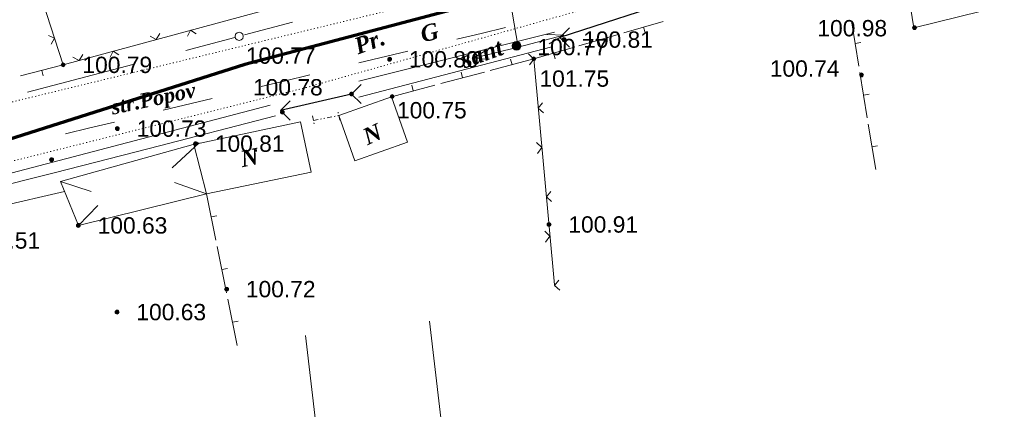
# Model space of a CAD drawing. Header units: millimetres. Extents: x 9396 to 25236, y 15106 to 31102.
# Tile 225 of 256: x 11622 to 11724, y 16575 to 16615. Entities that reach past the tile are written whole.
import ezdxf
from ezdxf.enums import TextEntityAlignment as Align

# ---------------------------------------------------------------- set-up
doc = ezdxf.new("R2010")
doc.units = ezdxf.units.MM
for name, pattern in [('DIVIDE', [1.25, 0.5, -0.25, 0, -0.25, 0, -0.25]), ('DOT', [0.25, 0, -0.25]), ('HIDDEN', [0.375, 0.25, -0.125])]:
    doc.linetypes.add(name, pattern=pattern)
for name, color, linetype, lineweight, true_color in [('1001010', 7, 'Continuous', 9, 0x000000), ('1070000', 7, 'DOT', 9, 0x000000), ('2030012', 7, 'Continuous', 9, 0x000000), ('21100200', 7, 'HIDDEN', 0, 0x800080), ('3000105', 7, 'DIVIDE', 9, 0x000000), ('3000113', 7, 'Continuous', 9, 0x000000), ('3000220', 7, 'Continuous', 9, 0x000000), ('3000260', 7, 'Continuous', 9, 0x000000), ('5010123', 7, 'Continuous', 9, 0x008000), ('5010220', 7, 'Continuous', 30, 0x000000), ('6011210', 1, 'Continuous', 9, 0xff0000), ('8010120', 7, 'Continuous', 20, 0x0080ff), ('9010120', 7, 'Continuous', 20, 0x000000)]:
    doc.layers.add(name, color=color, linetype=linetype, lineweight=lineweight, true_color=true_color)
doc.layers.add('Канализация', color=1, linetype='Continuous', lineweight=70)
doc.styles.add('1', font='timesbi.ttf', dxfattribs={"height": 0.0012697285})
doc.styles.add('2', font='timesbi.ttf', dxfattribs={"height": 0.001692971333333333})
doc.styles.add('3', font='timesbi.ttf', dxfattribs={"height": 0.001692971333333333})
doc.styles.add('9', font='timesbi.ttf', dxfattribs={"height": 0.001692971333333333})
doc.styles.add('F2', font='arial.ttf', dxfattribs={"height": 0.001692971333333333})

# ---------------------------------------------------------------- blocks, each defined once
blk = doc.blocks.new('SYMBOL21100200')
at = {"true_color": 0x800080}
h = blk.add_hatch(color=216, dxfattribs=at)
edge = h.paths.add_edge_path()
edge.add_arc((0, 0), 0.1, 0, 360)
at = {"color": 216, "linetype": 'Continuous', "lineweight": 0, "true_color": 0x800080}
blk.add_circle((0, 0), 0.1, dxfattribs=at)
blk = doc.blocks.new('SYMBOL5010220')
at = {"color": 18, "linetype": 'Continuous', "lineweight": 9, "true_color": 0x000000, "flags": 128}
blk.add_lwpolyline([(0.5, 0.5), (0, 0), (0.5, -0.5)], dxfattribs=at)
blk = doc.blocks.new('SYMBOL2030012')
at = {"true_color": 0xffffff}
h = blk.add_hatch(color=7, dxfattribs=at)
edge = h.paths.add_edge_path()
edge.add_arc((0, 0), 0.225, 0, 360)
at = {"true_color": 0x000000}
h = blk.add_hatch(color=18, dxfattribs=at)
edge = h.paths.add_edge_path()
edge.add_arc((0, 0), 0.05, 0, 360)
at = {"color": 18, "linetype": 'Continuous', "lineweight": 0, "true_color": 0x000000}
for radius in [0.225, 0.05]:
    blk.add_circle((0, 0), radius, dxfattribs=at)

msp = doc.modelspace()

# ---------------------------------------------------------------- linework, layer by layer
at = {"layer": '1001010', "color": 253}
for p, q in [((11714.33997898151, 16614.43345991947), (11729.26585298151, 16618.16599991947)), ((11640.18158498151, 16602.50425991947), (11637.38496898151, 16599.92491991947)), ((11625.77118898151, 16598.51185991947), (11628.96549698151, 16597.47101991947)), ((11640.92678498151, 16597.23705991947), (11637.59647698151, 16598.40181991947)), ((11627.63878898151, 16593.96225991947), (11629.64243298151, 16596.03251991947))]:
    msp.add_line(p, q, dxfattribs=at)
for points in [[(11727.38199098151, 16626.30225991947, 0), (11713.09158498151, 16622.16545991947, 0), (11714.33997898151, 16614.43345991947, 0)], [(11660.13277498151, 16607.30025991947, 0), (11654.65638298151, 16605.35665991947, 0), (11656.32864298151, 16600.64465991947, 0)], [(11656.32864298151, 16600.64465991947, 0), (11661.80508098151, 16602.58825991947, 0), (11660.13277498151, 16607.30025991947, 0)], [(11650.69877298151, 16604.68065991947, 0), (11639.60872594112, 16602.34554933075, 0), (11640.92678498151, 16597.23705991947, 0)], [(11640.92678498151, 16597.23705991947, 0), (11651.77680498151, 16599.47105991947, 0), (11650.69877298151, 16604.68065991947, 0)], [(11640.92678498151, 16597.23705991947, 0), (11627.63878898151, 16593.96225991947, 0), (11625.77118898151, 16598.51185991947, 0), (11640.18158498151, 16602.50425991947, 0)], [(11651.21673298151, 16582.54951991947, 0), (11653.41797098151, 16563.67745991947, 0), (11666.27798298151, 16565.17745991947, 0), (11664.07674498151, 16584.04951991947, 0)]]:
    msp.add_polyline3d(points, dxfattribs=at)
at = {"layer": '1070000', "color": 253}
for points in [[(11592.44759298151, 16593.66465991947, 0), (11606.26028898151, 16596.99247991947, 0), (11609.43520898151, 16597.78623991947, 0), (11651.23927298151, 16608.23727991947, 0), (11701.67038298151, 16622.41545991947, 0)], [(11460.55558698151, 16564.87705991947, 0), (11543.21887498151, 16587.96113991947, 0), (11664.39722698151, 16617.32993991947, 0)]]:
    msp.add_polyline3d(points, dxfattribs=at)
at = {"layer": '3000105', "color": 253}
for p, q in [((11651.92081630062, 16605.31104774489), (11652.13984539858, 16604.23307452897)), ((11652.02037498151, 16604.82105991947), (11654.65638298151, 16605.35665991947)), ((11654.7559416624, 16604.86667209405), (11654.53691256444, 16605.94464530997))]:
    msp.add_line(p, q, dxfattribs=at)
at = {"layer": '3000113', "color": 253}
msp.add_line((11609.15478140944, 16593.53799216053), (11626.19309392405, 16597.48407092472), dxfattribs=at)
at = {"layer": '3000220', "color": 253}
for p, q in [((11688.32088953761, 16615.10672905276), (11684.22088953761, 16613.91672905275)), ((11686.27088953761, 16614.51672905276), (11686.43088953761, 16613.93672905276)), ((11707.84088953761, 16615.16672905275), (11708.61088953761, 16610.45672905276)), ((11683.66088953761, 16613.75672905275), (11679.55088953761, 16612.56672905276)), ((11678.99088953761, 16612.40672905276), (11674.89088953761, 16611.21672905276)), ((11681.61088953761, 16613.15672905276), (11681.77088953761, 16612.58672905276)), ((11708.23088953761, 16612.81672905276), (11708.82088953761, 16612.90672905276)), ((11676.94088953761, 16611.80672905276), (11677.11088953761, 16611.23672905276)), ((11626.06088953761, 16610.58672905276), (11621.64088953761, 16609.46672905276)), ((11670.38088953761, 16610.01672905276), (11674.89088953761, 16611.21672905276)), ((11672.64088953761, 16610.61672905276), (11672.48088953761, 16611.19672905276)), ((11623.85088953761, 16610.02672905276), (11624.00088953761, 16609.44672905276)), ((11665.26088953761, 16608.65672905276), (11669.77088953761, 16609.85672905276)), ((11667.51088953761, 16609.25672905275), (11667.36088953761, 16609.83672905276)), ((11708.72088953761, 16609.81672905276), (11709.49088953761, 16605.10672905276)), ((11660.13088953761, 16607.29672905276), (11664.64088953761, 16608.49672905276)), ((11662.39088953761, 16607.89672905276), (11662.23088953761, 16608.47672905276)), ((11709.10088953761, 16607.45672905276), (11709.70088953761, 16607.55672905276)), ((11709.60088953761, 16604.46672905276), (11710.37088953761, 16599.75672905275)), ((11709.98088953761, 16602.10672905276), (11710.57088953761, 16602.20672905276)), ((11640.93088953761, 16597.23672905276), (11641.90088953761, 16592.43672905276)), ((11641.41088953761, 16594.83672905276), (11642.00088953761, 16594.95672905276)), ((11642.03088953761, 16591.77672905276), (11643.01088953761, 16586.97672905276)), ((11642.52088953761, 16589.37672905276), (11643.11088953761, 16589.49672905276)), ((11643.14088953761, 16586.32672905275), (11644.11088953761, 16581.51672905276)), ((11643.62088953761, 16583.92672905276), (11644.21088953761, 16584.03672905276))]:
    msp.add_line(p, q, dxfattribs=at)
at = {"layer": '3000260', "color": 253}
msp.add_line((11674.89318498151, 16611.21305991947), (11677.02802298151, 16587.78643991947), dxfattribs=at)
for points in [[(11651.74879098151, 16617.58305991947, 0), (11626.06078098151, 16610.59065991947, 0), (11612.32948298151, 16652.77245991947, 0)], [(11624.83088953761, 16612.74672905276, 0), (11625.16088953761, 16613.35672905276, 0), (11624.54088953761, 16613.63672905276, 0)], [(11636.10088953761, 16613.83672905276, 0), (11635.72088953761, 16613.21672905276, 0), (11635.09088953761, 16613.56672905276, 0)], [(11639.86088953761, 16613.82672905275, 0), (11639.27088953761, 16614.18672905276, 0), (11638.96088953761, 16613.58672905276, 0)], [(11628.09088953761, 16611.65672905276, 0), (11627.71088953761, 16611.03672905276, 0), (11627.08088953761, 16611.38672905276, 0)], [(11631.85088953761, 16611.64672905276, 0), (11631.26088953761, 16612.00672905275, 0), (11630.95088953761, 16611.40672905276, 0)], [(11674.34088953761, 16611.73672905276, 0), (11674.89088953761, 16611.19672905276, 0), (11674.45088953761, 16610.59672905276, 0)], [(11675.81088953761, 16606.66672905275, 0), (11675.36088953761, 16606.09672905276, 0), (11675.90088953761, 16605.63672905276, 0)], [(11675.18088953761, 16602.55672905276, 0), (11675.73088953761, 16602.01672905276, 0), (11675.28088953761, 16601.40672905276, 0)], [(11676.65088953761, 16597.48672905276, 0), (11676.20088953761, 16596.90672905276, 0), (11676.74088953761, 16596.44672905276, 0)], [(11676.02088953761, 16593.37672905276, 0), (11676.57088953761, 16592.83672905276, 0), (11676.12088953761, 16592.22672905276, 0)], [(11677.48088953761, 16588.29672905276, 0), (11677.03088953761, 16587.72672905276, 0), (11677.58088953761, 16587.26672905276, 0)]]:
    msp.add_polyline3d(points, dxfattribs=at)
at = {"layer": '5010123'}
for p, q in [((11677.04731869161, 16613.98171014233), (11656.72594658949, 16608.9013671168)), ((11676.77270555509, 16612.4713378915), (11656.72594658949, 16607.25368829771)), ((11608.50976084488, 16596.17911945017), (11647.52640651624, 16606.42984888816))]:
    msp.add_line(p, q, dxfattribs=at)
msp.add_polyline3d([(11648.08798955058, 16605.3242239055, 110.5544536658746), (11634.9812775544, 16601.94640563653, 74.06284688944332), (11625.12807491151, 16599.4227016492, 46.64016014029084), (11618.05944636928, 16597.64717968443, 26.99083341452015), (11613.30645667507, 16596.51390748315, 13.81930670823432), (11610.40017057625, 16595.91695278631, 5.830020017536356), (11608.8716528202, 16595.75038333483, 1.727413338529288), (11608.25196815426, 16595.90826686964, 0.215926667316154), (11608.07218132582, 16596.28467113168, 0)], dxfattribs=at)
at = {"layer": '5010220', "color": 253}
for p, q in [((11692.43208898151, 16618.24433991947), (11677.59654496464, 16613.4324838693, 95.28139313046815)), ((11655.97798098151, 16607.57745991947, 143.1168456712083), (11648.6248590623, 16605.88062261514, 138.6538579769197))]:
    msp.add_line(p, q, dxfattribs=at)
at = {"layer": '6011210'}
for p, q in [((11673.26650098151, 16612.44363991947), (11672.45423723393, 16617.27584724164)), ((11673.26650098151, 16612.44363991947), (11678.00628544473, 16613.68639622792)), ((11673.26650098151, 16612.44363991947, 1.316291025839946), (11668.51396086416, 16611.25059237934, 1.316291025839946))]:
    msp.add_line(p, q, dxfattribs=at)
for points in [[(11676.23505855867, 16613.73888735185, 0), (11678.00628544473, 16613.68639622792, 0), (11678.00628544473, 16613.68639622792, 0), (11676.48868229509, 16612.77158440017, 0)], [(11670.28454085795, 16611.17955375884, 1.316291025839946), (11668.51396086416, 16611.25059237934, 1.316291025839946), (11668.51396086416, 16611.25059237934, 1.316291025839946), (11670.04106176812, 16612.14945990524, 1.316291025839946)]]:
    msp.add_polyline3d(points, dxfattribs=at)
at = {"layer": '8010120'}
for p, q in [((11671.96088953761, 16614.47672905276, 37.54283823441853), (11669.42088953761, 16613.85672905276, 37.54283823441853)), ((11669.42088953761, 16613.85672905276, 37.54283823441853), (11666.89088953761, 16613.24672905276, 37.54283823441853)), ((11656.74088953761, 16610.79672905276, 37.54283823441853), (11661.81088953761, 16612.02672905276, 37.54283823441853)), ((11651.67088953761, 16609.57672905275, 37.54283823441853), (11649.13088953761, 16608.95672905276, 37.54283823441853)), ((11649.13088953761, 16608.95672905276, 37.54283823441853), (11646.60088953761, 16608.34672905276, 37.54283823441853)), ((11636.45088953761, 16605.89672905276, 37.54283823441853), (11641.52088953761, 16607.11672905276, 37.54283823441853)), ((11631.38088953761, 16604.66672905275, 37.54283823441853), (11628.84088953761, 16604.05672905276, 37.54283823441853)), ((11628.84088953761, 16604.05672905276, 37.54283823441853), (11626.30088953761, 16603.44672905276, 37.54283823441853))]:
    msp.add_line(p, q, dxfattribs=at)
at = {"layer": '9010120', "color": 253}
for p, q in [((11644.87088953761, 16613.69672905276), (11649.84088953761, 16615.00672905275)), ((11638.80088953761, 16612.09672905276), (11643.88088953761, 16613.43672905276)), ((11633.28088953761, 16610.64672905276), (11627.76088953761, 16609.18672905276)), ((11627.76088953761, 16609.18672905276), (11622.35088953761, 16607.75672905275))]:
    msp.add_line(p, q, dxfattribs=at)
msp.add_polyline3d([(11644.32088953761, 16613.12672905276, 0), (11644.53088953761, 16613.17672905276, 0), (11644.69088953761, 16613.33672905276, 0), (11644.75088953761, 16613.54672905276, 0), (11644.69088953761, 16613.76672905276, 0), (11644.53088953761, 16613.92672905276, 0), (11644.32088953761, 16613.97672905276, 0), (11644.11088953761, 16613.92672905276, 0), (11643.95088953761, 16613.76672905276, 0), (11643.89088953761, 16613.54672905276, 0), (11643.95088953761, 16613.33672905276, 0), (11644.11088953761, 16613.17672905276, 0), (11644.32088953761, 16613.12672905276, 0)], close=True, dxfattribs=at)
at = {"layer": 'Канализация'}
msp.add_lwpolyline([(12482.64566970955, 16828.36200934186), (12395.02478846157, 16816.41383611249), (12319.12136922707, 16796.90720522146), (12252.64421192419, 16776.55960369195), (12190.49239309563, 16759.14786976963), (12087.58429673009, 16730.1227876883), (12024.07397087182, 16711.52263233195), (11976.95217214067, 16696.8274047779), (11933.13733160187, 16684.23489011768), (11881.80316998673, 16672.65406536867), (11826.69232594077, 16656.62700990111), (11776.03530677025, 16643.39049736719), (11736.67224670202, 16635.57852316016), (11703.65781926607, 16626.1453027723), (11644.92726752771, 16610.64723942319), (11593.61359440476, 16594.35312553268), (11558.47169705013, 16585.74753431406), (11511.56869408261, 16574.37937143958), (11502.07665564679, 16572.20204938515), (11485.34733511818, 16567.33690798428), (11469.8708347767, 16562.33525987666), (11458.74567240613, 16557.6150995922)], dxfattribs=at)

# ---------------------------------------------------------------- block references
at = {"layer": '2030012', "color": 253, "xscale": 2, "yscale": 2, "zscale": 2}
msp.add_blockref('SYMBOL2030012', (11673.1095798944, 16612.56985817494, 10.33993666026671), dxfattribs=at)
at = {"layer": '21100200', "xscale": 2, "yscale": 2, "zscale": 2}
for p in [(11714.39798098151, 16614.45745991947, 201.96), (11673.26650098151, 16612.44363991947, 201.54188), (11678.01798098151, 16613.21745991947, 201.62), (11659.93110098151, 16611.17777991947, 201.60288), (11674.89798098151, 16611.21745991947, 203.5), (11626.05798098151, 16610.59745991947, 201.58), (11708.89798098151, 16609.55745991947, 201.48), (11655.97798098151, 16607.57745991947, 201.56), (11660.19798098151, 16607.31745991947, 201.5), (11648.79798098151, 16605.69745991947, 201.54), (11631.68600098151, 16603.99427991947, 201.46454), (11639.79772098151, 16602.43547991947, 201.6239), (11624.85798098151, 16600.77745991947, 201.06), (11627.63798098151, 16593.95745991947, 201.26), (11676.47798098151, 16594.05745991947, 201.82), (11643.01798098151, 16587.35745991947, 201.44), (11631.65798098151, 16584.97745991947, 201.26)]:
    msp.add_blockref('SYMBOL21100200', p, dxfattribs=at)
at = {"layer": '5010220', "color": 253, "xscale": 2, "yscale": 2, "zscale": 2}
for p in [(11677.59654496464, 16613.4324838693, 95.28139313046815), (11655.97798098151, 16607.57745991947, 143.1168456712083), (11648.6248590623, 16605.88062261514, 138.6538579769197)]:
    msp.add_blockref('SYMBOL5010220', p, dxfattribs=at)

# ---------------------------------------------------------------- texts
at = {"layer": '1001010', "color": 253, "style": '9'}
for rotation, p in [(24.79999999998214, (11657.29457898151, 16603.03245991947)), (11.10000000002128, (11644.49374946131, 16600.81885991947))]:
    msp.add_text('N', height=1.692971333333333, rotation=rotation, dxfattribs=at).set_placement(p, align=Align.MIDDLE_LEFT)
at = {"layer": '1070000', "color": 253}
for s, height, rotation, style, p in [('Pr.', 1.692971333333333, 20.10000000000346, '2', (11656.35898798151, 16612.46005991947)), ('str.Popov', 1.527906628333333, 12.00000000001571, '1', (11631.03898798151, 16606.18005991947))]:
    msp.add_text(s, height=height, rotation=rotation, dxfattribs=dict(at, style=style)).set_placement(p, align=Align.MIDDLE_LEFT)
at = {"layer": '21100200', "color": 253, "style": 'F2'}
for s, p in [('100.98', (11704.31798098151, 16614.39745991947, 201.96)), ('100.81', (11680.01798098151, 16613.21745991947, 201.62)), ('100.77', (11645.01798098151, 16611.55745991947, 201.54)), ('100.77', (11675.26650098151, 16612.44363991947, 201.54188)), ('100.79', (11628.05798098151, 16610.59745991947, 201.58)), ('100.80', (11661.93110098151, 16611.17777991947, 201.60288)), ('100.74', (11699.37798098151, 16610.21745991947, 201.48)), ('101.75', (11675.47798098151, 16609.17745991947, 203.5)), ('100.78', (11645.75798098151, 16608.27745991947, 201.56)), ('100.75', (11660.69798098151, 16605.89745991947, 201.5)), ('100.73', (11633.68600098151, 16603.99427991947, 201.46454)), ('100.81', (11641.79772098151, 16602.43547991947, 201.6239)), ('100.63', (11629.63798098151, 16593.95745991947, 201.26)), ('100.91', (11678.47798098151, 16594.05745991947, 201.82)), ('100.51', (11616.43798098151, 16592.39745991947, 201.02)), ('100.72', (11645.01798098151, 16587.35745991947, 201.44)), ('100.63', (11633.65798098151, 16584.97745991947, 201.26))]:
    msp.add_text(s, height=1.692971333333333, dxfattribs=at).set_placement(p, align=Align.MIDDLE_LEFT)
at = {"layer": '5010123', "color": 253, "style": '2'}
msp.add_text('sant', height=1.692971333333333, rotation=19.59999999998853, dxfattribs=at).set_placement((11667.42663264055, 16611.02153862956), align=Align.MIDDLE_LEFT)
at = {"layer": '8010120', "color": 253, "style": '3'}
msp.add_text('G', height=1.692971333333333, rotation=13.7999999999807, dxfattribs=at).set_placement((11663.17588953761, 16613.74172905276, 0.002838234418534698), align=Align.MIDDLE_LEFT)

doc.saveas('drawing.dxf')
